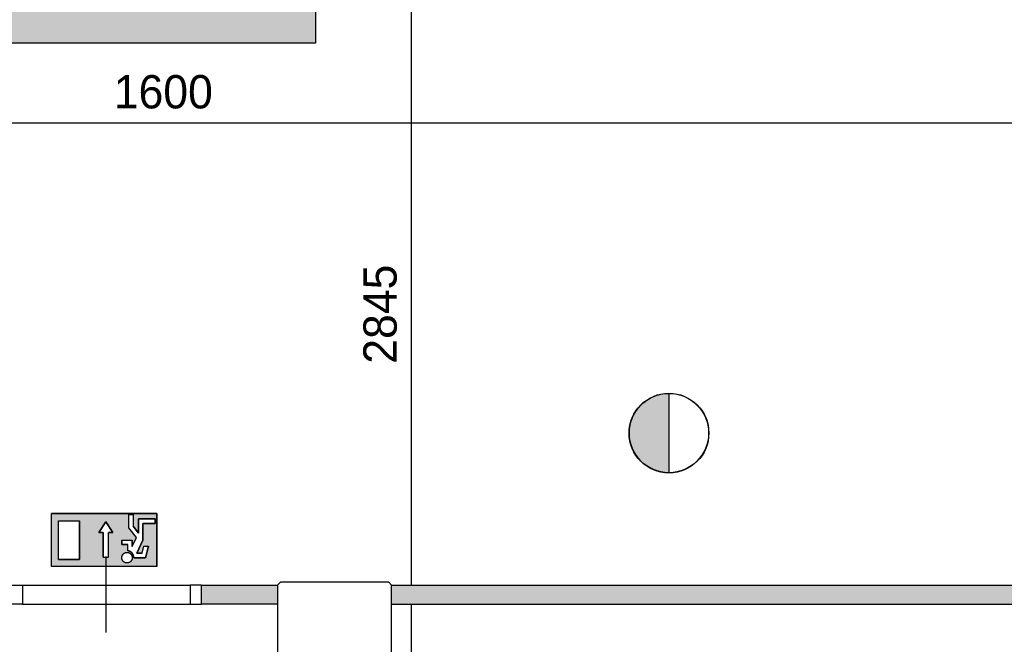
# Model space of a CAD drawing. Extents: x 319440 to 414317, y 3650 to 109188.
# Tile 36 of 46: x 363415 to 368591, y 77693 to 80973. Entities that reach past the tile are written whole.
import ezdxf

# ---------------------------------------------------------------- set-up
doc = ezdxf.new("R2010")
doc.units = 0
doc.header["$MEASUREMENT"] = 0
doc.header["$PDMODE"] = 35
doc.header["$PDSIZE"] = -0.5
doc.linetypes.add('DASHED', pattern=[0.75, 0.5, -0.25])
doc.layers.get('0').update_dxf_attribs({"linetype": 'CONTINUOUS'})
doc.layers.get('DEFPOINTS').update_dxf_attribs({"linetype": 'CONTINUOUS'})
for name, color, linetype in [('AA$1A---_ARCEER', 252, 'CONTINUOUS'), ('AL22----_BINNENWAND', 252, 'CONTINUOUS'), ('AL32----_BINNENKOZIJN', 252, 'CONTINUOUS'), ('AM$1A---_MAATVOERING', 252, 'CONTINUOUS'), ('Betonpalen', 252, 'CONTINUOUS'), ('Brandweer', 252, 'CONTINUOUS'), ('brandweer NIEUW', 252, 'CONTINUOUS'), ('LAYER100', 252, 'DASHED')]:
    doc.layers.add(name, color=color, linetype=linetype)
doc.styles.add('B-01', font='b-gbp')
doc.dimstyles.new('BBA_STAND', dxfattribs={"dimtxt": 175, "dimasz": 1, "dimexe": 1, "dimexo": 0.001, "dimgap": 75, "dimtad": 1, "dimdec": 0, "dimzin": 0, "dimdsep": 46, "dimtxsty": 'B-01', "dimblk": 'NONE', "dimblk1": 'NONE', "dimblk2": 'PIJL1', "dimcen": 1, "dimse1": 1, "dimse2": 1, "dimclrd": 256, "dimclre": 1, "dimclrt": 256, "dimadec": 0, "dimazin": 0, "dimtfac": 1, "dimtdec": 0, "dimtmove": 0, "dimatfit": 0, "dimldrblk": 'PIJL1', "dimfxl": 1, "dimtolj": 1, "dimtzin": 0, "dimarcsym": 0})

# ---------------------------------------------------------------- blocks, each defined once
blk = doc.blocks.new('*D63')
at = {"layer": 'AM$1A---_MAATVOERING', "lineweight": -2, "transparency": 16777216}
blk.add_line((363370.1, 80431), (364970.4, 80431), dxfattribs=at)
at = {"layer": 'DEFPOINTS', "color": 0, "transparency": 16777216}
for p in [(363370.1, 80849), (364970.4, 80849), (364970.4, 80431)]:
    blk.add_point(p, dxfattribs=at)
at = {"layer": 'AM$1A---_MAATVOERING', "transparency": 16777216, "insert": (364170.3, 80593.5), "char_height": 175, "attachment_point": 5, "style": 'B-01'}
blk.add_mtext('\\A1;1600', dxfattribs=at)
blk = doc.blocks.new('_None')
blk = doc.blocks.new('PIJL1')
at = {"color": 1, "linetype": 'ByBlock'}
blk.add_line((0, 82.6), (0, -82.6), dxfattribs=at)
blk.add_solid([(-100, 16.7), (-100, -16.7), (0, 0)], dxfattribs=at)
blk = doc.blocks.new('*D64')
at = {"layer": 'AM$1A---_MAATVOERING', "lineweight": -2, "transparency": 16777216}
blk.add_line((364970.4, 80431), (373120.4, 80431), dxfattribs=at)
at = {"layer": 'DEFPOINTS', "color": 0, "transparency": 16777216}
for p in [(364970.4, 80849), (373120.4, 80431), (373120.4, 80431)]:
    blk.add_point(p, dxfattribs=at)
at = {"layer": 'AM$1A---_MAATVOERING', "transparency": 16777216, "insert": (369045.4, 80593.5), "char_height": 175, "attachment_point": 5, "style": 'B-01'}
blk.add_mtext('\\A1;8150', dxfattribs=at)
blk = doc.blocks.new('*D65')
at = {"layer": 'AM$1A---_MAATVOERING', "lineweight": -2, "transparency": 16777216}
blk.add_line((365473, 82919), (365473, 80849), dxfattribs=at)
at = {"layer": 'DEFPOINTS', "color": 0, "transparency": 16777216}
for p in [(364970.4, 82919), (364970.4, 80849), (365473, 80849)]:
    blk.add_point(p, dxfattribs=at)
at = {"layer": 'AM$1A---_MAATVOERING', "transparency": 16777216, "insert": (365310.5, 81884), "char_height": 175, "attachment_point": 5, "rotation": 90, "style": 'B-01'}
blk.add_mtext('\\A1;2070', dxfattribs=at)
blk = doc.blocks.new('*D66')
at = {"layer": 'AM$1A---_MAATVOERING', "lineweight": -2, "transparency": 16777216}
blk.add_line((365473, 80849), (365473, 78004), dxfattribs=at)
at = {"layer": 'DEFPOINTS', "color": 0, "transparency": 16777216}
for p in [(364970.4, 80849), (365473, 78004), (365494, 78004)]:
    blk.add_point(p, dxfattribs=at)
at = {"layer": 'AM$1A---_MAATVOERING', "transparency": 16777216, "insert": (365310.5, 79426.5), "char_height": 175, "attachment_point": 5, "rotation": 90, "style": 'B-01'}
blk.add_mtext('\\A1;2845', dxfattribs=at)
blk = doc.blocks.new('*D69')
at = {"layer": 'AM$1A---_MAATVOERING', "lineweight": -2, "transparency": 16777216}
blk.add_line((365473, 77904), (365473, 75919), dxfattribs=at)
at = {"layer": 'DEFPOINTS', "color": 0, "transparency": 16777216}
for p in [(365370.4, 77904), (365340.4, 75919), (365473, 75919)]:
    blk.add_point(p, dxfattribs=at)
at = {"layer": 'AM$1A---_MAATVOERING', "transparency": 16777216, "insert": (365310.5, 76911.5), "char_height": 175, "attachment_point": 5, "rotation": 90, "style": 'B-01'}
blk.add_mtext('\\A1;1985', dxfattribs=at)

msp = doc.modelspace()

# ---------------------------------------------------------------- hatches: boundary and pattern name
at = {"layer": 'AA$1A---_ARCEER'}
for points in [[(364970.4, 80849), (364970.4, 81719), (364770.4, 81719), (364770.4, 81059), (359370.4, 81059), (359370.4, 88599), (361370.4, 88599), (361370.4, 88809), (359160.4, 88809), (359160.4, 80849), (359260.4, 80849)], [(364770.4, 77904), (364770.4, 78004), (364370.4, 78004), (364370.4, 77904)], [(373120.4, 77904), (373120.4, 78004), (365370.4, 78004), (365370.4, 77904)]]:
    msp.add_hatch(color=256, dxfattribs=at).paths.add_polyline_path(points)
at = {"layer": 'Brandweer'}
h = msp.add_hatch(color=256, dxfattribs=at)
h.paths.add_polyline_path([(364136.9, 78101.4), (364136.9, 78378.9), (363582, 78378.9), (363582, 78101.4)])
h.paths.add_polyline_path([(363853.9, 78280), (363830.8, 78280), (363867.8, 78335.5), (363904.8, 78280), (363881.7, 78280), (363881.7, 78150.6), (363853.9, 78150.6)], flags=16)
h.paths.add_polyline_path([(363730, 78138.4), (363619, 78138.4), (363619, 78341.9), (363730, 78341.9)], flags=16)
h.paths.add_polyline_path([(363951.9, 78217), (363951.9, 78240.2), (364007.4, 78240.2), (364007.4, 78206.6), (364028.8, 78253.6), (363988.9, 78304.9), (363988.9, 78374.3), (364012, 78374.3), (364012, 78312.8), (364039.8, 78277.2), (364039.8, 78351.1), (364127.6, 78351.1), (364127.6, 78328), (364062.9, 78328), (364062.9, 78239.2), (364031.8, 78170.8), (364058.7, 78170.8), (364068, 78207.8), (364091.8, 78207.8), (364076.8, 78147.7), (364015.8, 78147.7), (364015.2, 78154.2), (364015.1, 78154.5), (364011.8, 78164.1), (364011.6, 78164.5), (364008.3, 78169.7), (364007.9, 78170.1), (364004.8, 78173.6), (364004.5, 78173.9), (363998.8, 78178.3), (363998.2, 78178.6), (363995.3, 78180.1), (363986.2, 78183.2), (363985.9, 78183.3), (363985.5, 78183.3), (363985.1, 78183.4), (363984.7, 78183.4), (363984.3, 78183.5), (363984.3, 78217)], flags=16)
h.paths.add_polyline_path([(364000.7, 78126.7), (363991.1, 78122.4), (363990.5, 78122.1), (363990.9, 78122.3), (363979.7, 78118), (363959.1, 78125.9), (363955.4, 78134.1), (363950.1, 78144.8), (363955.8, 78165.4), (363973.9, 78176.8), (363995, 78173.2), (364008.3, 78156), (364007.4, 78146.4), (364006.6, 78135), (363998.7, 78127.5), (363993.4, 78121.9), (363993.4, 78121.9), (363973.5, 78118.5), (363965.7, 78123.7), (363955.4, 78130.2), (363953.7, 78137.6), (363950.1, 78150.6), (363959.7, 78169.7), (363970, 78173.7), (363971.6, 78174.5), (363971.5, 78174.4), (363974.3, 78174.9), (363974.4, 78174.9), (363974.3, 78174.9), (363974.4, 78174.9), (363985.5, 78176.8), (363994.6, 78171.1), (363997.5, 78169.5), (363996.9, 78169.8), (364007.1, 78159.1), (364007.7, 78137), (364000.9, 78129.9), (363993.4, 78121.1), (363987.1, 78120.7), (363972.4, 78118.8), (363954.9, 78131.2), (363950.3, 78152), (363955.4, 78161.1), (363955.6, 78161.6), (363955.5, 78161.4), (363961.9, 78171.5), (363983.1, 78177.4), (363991.3, 78172.9), (364001.7, 78167.7), (364005.4, 78158), (364005.6, 78157.6), (364005.6, 78157.7), (364009.4, 78146.3)], flags=16)
at = {"layer": 'brandweer NIEUW'}
msp.add_hatch(color=256, dxfattribs=at).paths.add_polyline_path([(366828, 78593.8), (366828, 79010.2, 1)])

# ---------------------------------------------------------------- linework, layer by layer
at = {"layer": 'AL22----_BINNENWAND'}
for points in [[(364970.4, 81719), (364970.4, 80849)], [(364970.4, 80849), (359160.4, 80849)], [(364370.4, 77904), (364370.4, 78004)], [(364370.4, 78004), (364770.4, 78004)], [(364770.4, 78004), (364770.4, 77904)], [(364770.4, 77904), (364370.4, 77904)]]:
    msp.add_lwpolyline(points, dxfattribs=at)
at = {"layer": 'AL32----_BINNENKOZIJN'}
for points in [[(363870.5, 77754), (363870.5, 77954), (363870.5, 78154)], [(363870.5, 77754), (363870.5, 77954), (363870.5, 78154)], [(363430.4, 78004), (364310.6, 78004)], [(363430.4, 77904), (364310.6, 77904.3)]]:
    msp.add_lwpolyline(points, dxfattribs=at)
for points in [[(363370.4, 78004), (363430.4, 78004), (363430.4, 77904), (363370.4, 77904)], [(364370.4, 78004), (364310.6, 78004), (364310.6, 77904.3), (364370.4, 77904.3)]]:
    msp.add_lwpolyline(points, close=True, dxfattribs=at)
at = {"layer": 'Betonpalen'}
msp.add_lwpolyline([(364785.4, 77419), (365355.4, 77419), (365370.4, 77434), (365370.4, 78004), (365355.4, 78019), (364785.4, 78019), (364770.4, 78004), (364770.4, 77434)], close=True, dxfattribs=at)
at = {"layer": 'Brandweer'}
for p, q in [((364136.9, 78378.9, 2600), (363582, 78378.9, 2600)), ((363582, 78101.4, 2600), (363582, 78378.9, 2600)), ((363988.9, 78304.9, 2600), (363988.9, 78374.3, 2600)), ((363988.9, 78374.3, 2600), (364012, 78374.3, 2600)), ((364012, 78374.3, 2600), (364012, 78312.8, 2600)), ((364136.9, 78101.4, 2600), (364136.9, 78378.9, 2600)), ((363619, 78138.4, 2600), (363619, 78341.9, 2600)), ((363619, 78341.9, 2600), (363730, 78341.9, 2600)), ((363730, 78138.4, 2600), (363730, 78341.9, 2600)), ((363830.8, 78280, 2600), (363867.8, 78335.5, 2600)), ((363867.8, 78335.5, 2600), (363904.8, 78280, 2600)), ((364028.9, 78253.5, 2600), (363988.9, 78304.9, 2600)), ((364039.8, 78277.2, 2600), (364012, 78312.8, 2600)), ((364039.8, 78351.1, 2600), (364039.8, 78277.2, 2600)), ((364127.6, 78351.1, 2600), (364039.8, 78351.1, 2600)), ((364062.9, 78239.2, 2600), (364062.9, 78328, 2600)), ((364062.9, 78328, 2600), (364127.6, 78328, 2600)), ((364127.6, 78328, 2600), (364127.6, 78351.1, 2600)), ((363853.9, 78280, 2600), (363830.8, 78280, 2600)), ((363853.9, 78150.6, 2600), (363853.9, 78280, 2600)), ((363904.8, 78280, 2600), (363881.7, 78280, 2600)), ((363881.7, 78150.6, 2600), (363881.7, 78280, 2600)), ((364007.4, 78206.6, 2600), (364028.8, 78253.6, 2600)), ((363951.9, 78240.2, 2600), (363951.9, 78217, 2600)), ((363951.9, 78240.2, 2600), (364007.4, 78240.2, 2600)), ((363951.9, 78217, 2600), (363984.3, 78217, 2600)), ((363984.3, 78183.5, 2600), (363984.3, 78217, 2600)), ((364007.4, 78206.6, 2600), (364007.4, 78240.2, 2600)), ((364031.8, 78170.8, 2600), (364062.9, 78239.2, 2600)), ((364058.7, 78170.8, 2600), (364068, 78207.8, 2600)), ((364068, 78207.8, 2600), (364091.8, 78207.8, 2600)), ((364076.8, 78147.7, 2600), (364091.8, 78207.8, 2600)), ((364015.8, 78147.7, 2600), (364076.8, 78147.7, 2600)), ((364058.7, 78170.8, 2600), (364031.8, 78170.8, 2600)), ((364136.9, 78101.4, 2600), (363582, 78101.4, 2600)), ((363619, 78138.4, 2600), (363730, 78138.4, 2600))]:
    msp.add_line(p, q, dxfattribs=at)
at = {"layer": 'Brandweer', "elevation": 2600}
for points in [[(364136.9, 78378.9), (364136.9, 78101.4), (363582, 78101.4), (363582, 78378.9), (364136.9, 78378.9)], [(364127.6, 78351.1), (364127.6, 78328), (364062.9, 78328), (364062.9, 78239.2), (364031.8, 78170.8), (364058.7, 78170.8), (364068, 78207.8), (364091.8, 78207.8), (364076.8, 78147.7), (364015.8, 78147.7), (364015.3, 78153.5), (364014.8, 78156), (364014.1, 78158.6), (364013.1, 78161.3), (364011.5, 78164.8), (364009.8, 78167.5), (364008.5, 78169.4), (364006.6, 78171.7), (364004.8, 78173.6), (364002, 78176), (363999.3, 78178), (363996.2, 78179.8), (363993.3, 78181.1), (363989.2, 78182.5), (363986.2, 78183.2), (363984.3, 78183.9), (363984.3, 78217), (363951.9, 78217), (363951.9, 78240.2), (364007.4, 78240.2), (364007.4, 78206.6), (364028.8, 78253.6), (363988.9, 78304.9), (363988.9, 78374.3), (364012, 78374.3), (364012, 78312.8), (364039.8, 78277.2), (364039.8, 78351.1), (364127.6, 78351.1)], [(363730, 78341.9), (363730, 78138.4), (363619, 78138.4), (363619, 78341.9), (363730, 78341.9)], [(363853.9, 78150.6), (363881.7, 78150.6), (363881.7, 78280), (363904.8, 78280), (363867.8, 78335.5), (363830.8, 78280), (363853.9, 78280), (363853.9, 78150.6)], [(363960, 78128.1), (363959.1, 78129.1), (363958.2, 78130.1), (363957.4, 78131.2), (363956.6, 78132.3), (363955.9, 78133.4), (363955.2, 78134.6), (363954.6, 78135.8), (363954, 78137.1), (363953.5, 78138.3), (363953.1, 78139.6), (363952.8, 78140.9), (363952.5, 78142.3), (363952.2, 78143.6), (363952.1, 78145), (363952, 78146.3), (363951.9, 78147.7), (363952, 78149), (363952.1, 78150.4), (363952.2, 78151.8), (363952.5, 78153.1), (363952.8, 78154.4), (363953.1, 78155.7), (363953.5, 78157), (363954, 78158.3), (363954.6, 78159.5), (363955.2, 78160.8), (363955.9, 78161.9), (363956.6, 78163.1), (363957.4, 78164.2), (363958.2, 78165.3), (363959.1, 78166.3), (363960, 78167.3), (363961, 78168.2), (363962.1, 78169.1), (363963.1, 78170), (363964.3, 78170.7), (363965.4, 78171.5), (363966.6, 78172.1), (363967.8, 78172.8), (363969.1, 78173.3), (363970.3, 78173.8), (363971.6, 78174.2), (363972.9, 78174.6), (363974.3, 78174.9), (363975.6, 78175.1), (363976.9, 78175.3), (363978.3, 78175.4), (363979.7, 78175.4), (363981, 78175.4), (363982.4, 78175.3), (363983.7, 78175.1), (363985.1, 78174.9), (363986.4, 78174.6), (363987.7, 78174.2), (363989, 78173.8), (363990.3, 78173.3), (363991.5, 78172.8), (363992.7, 78172.1), (363993.9, 78171.5), (363995.1, 78170.7), (363996.2, 78170), (363997.3, 78169.1), (363998.3, 78168.2), (363999.3, 78167.3), (364000.2, 78166.3), (364001.1, 78165.3), (364001.9, 78164.2), (364002.7, 78163.1), (364003.5, 78161.9), (364004.1, 78160.8), (364004.7, 78159.5), (364005.3, 78158.3), (364005.8, 78157), (364006.2, 78155.7), (364006.6, 78154.4), (364006.9, 78153.1), (364007.1, 78151.8), (364007.3, 78150.4), (364007.4, 78149), (364007.4, 78147.7), (364007.4, 78146.3), (364007.3, 78145), (364007.1, 78143.6), (364006.9, 78142.3), (364006.6, 78140.9), (364006.2, 78139.6), (364005.8, 78138.3), (364005.3, 78137.1), (364004.7, 78135.8), (364004.1, 78134.6), (364003.5, 78133.4), (364002.7, 78132.3), (364001.9, 78131.2), (364001.1, 78130.1), (364000.2, 78129.1), (363999.3, 78128.1), (363998.3, 78127.1), (363997.3, 78126.2), (363996.2, 78125.4), (363995.1, 78124.6), (363993.9, 78123.9), (363992.7, 78123.2), (363991.5, 78122.6), (363990.3, 78122), (363989, 78121.6), (363987.7, 78121.1), (363986.4, 78120.8), (363985.1, 78120.5), (363983.7, 78120.2), (363982.4, 78120.1), (363981, 78120), (363979.7, 78119.9), (363978.3, 78120), (363976.9, 78120.1), (363975.6, 78120.2), (363974.3, 78120.5), (363972.9, 78120.8), (363971.6, 78121.1), (363970.3, 78121.6), (363969, 78122), (363967.8, 78122.6), (363966.6, 78123.2), (363965.4, 78123.9), (363964.3, 78124.6), (363963.1, 78125.4), (363962.1, 78126.2), (363961, 78127.1), (363960, 78128.1)], [(364007.1, 78143.6), (364006, 78139), (364003.7, 78133.8), (364001, 78129.9), (363998.6, 78127.4), (363994.9, 78124.5), (363991, 78122.4), (363985.3, 78120.5), (363978, 78120), (363971.8, 78121.1), (363967.7, 78122.7), (363965.6, 78123.8), (363963, 78125.5), (363960.8, 78127.3), (363957.7, 78130.7), (363955.4, 78134.3), (363953.5, 78138.6), (363952.1, 78144.3), (363951.9, 78148.5), (363952.3, 78152.1), (363953.8, 78157.7), (363955.4, 78161.2), (363958.4, 78165.5), (363962.8, 78169.7), (363965.6, 78171.6), (363970, 78173.7), (363974.4, 78174.9), (363981.1, 78175.4), (363987.1, 78174.4), (363991.4, 78172.8), (363994.7, 78171), (363997.8, 78168.6), (364001.2, 78165.2), (364003.8, 78161.3), (364005.4, 78158), (364006.7, 78153.8), (364007.2, 78151), (364007.4, 78146.4), (364007.1, 78143.6)], [(364015.8, 78147.7), (364015.8, 78148.1), (364015.8, 78148.5), (364015.8, 78148.9), (364015.7, 78149.3), (364015.7, 78149.7), (364015.7, 78150.1), (364015.7, 78150.5), (364015.6, 78150.9), (364015.6, 78151.3), (364015.6, 78151.7), (364015.5, 78152.1), (364015.5, 78152.5), (364015.4, 78153), (364015.3, 78153.4), (364015.3, 78153.8), (364015.2, 78154.2), (364015.1, 78154.6), (364015, 78155), (364015, 78155.4), (364014.9, 78155.7), (364014.8, 78156.1), (364014.7, 78156.5), (364014.6, 78156.9), (364014.5, 78157.3), (364014.4, 78157.7), (364014.2, 78158.1), (364014.1, 78158.5), (364014, 78158.9), (364013.9, 78159.3), (364013.7, 78159.7), (364013.6, 78160), (364013.5, 78160.4), (364013.3, 78160.8), (364013.2, 78161.2), (364013, 78161.6), (364012.8, 78161.9), (364012.7, 78162.3), (364012.5, 78162.7), (364012.4, 78163), (364012.2, 78163.4), (364012, 78163.8), (364011.8, 78164.1), (364011.6, 78164.5), (364011.4, 78164.9), (364011.2, 78165.2), (364011, 78165.6), (364010.8, 78165.9), (364010.6, 78166.3), (364010.4, 78166.6), (364010.2, 78167), (364010, 78167.3), (364009.8, 78167.7), (364009.5, 78168), (364009.3, 78168.3), (364009.1, 78168.7), (364008.8, 78169), (364008.6, 78169.3), (364008.3, 78169.6), (364008.1, 78170), (364007.8, 78170.3), (364007.6, 78170.6), (364007.3, 78170.9), (364007.1, 78171.2), (364006.8, 78171.5), (364006.5, 78171.8), (364006.2, 78172.1), (364006, 78172.4), (364005.7, 78172.7), (364005.4, 78173), (364005.1, 78173.3), (364004.8, 78173.6), (364004.5, 78173.9), (364004.2, 78174.2), (364003.9, 78174.4), (364003.6, 78174.7), (364003.3, 78175), (364003, 78175.2), (364002.7, 78175.5), (364002.4, 78175.8), (364002.1, 78176), (364001.8, 78176.3), (364001.4, 78176.5), (364001.1, 78176.7), (364000.8, 78177), (364000.4, 78177.2), (364000.1, 78177.5), (363999.8, 78177.7), (363999.4, 78177.9), (363999.1, 78178.1), (363998.7, 78178.3), (363998.4, 78178.6), (363998, 78178.8), (363997.7, 78179), (363997.3, 78179.2), (363997, 78179.4), (363996.6, 78179.6), (363996.3, 78179.8), (363995.9, 78179.9), (363995.5, 78180.1), (363995.2, 78180.3), (363994.8, 78180.5), (363994.4, 78180.6), (363994.1, 78180.8), (363993.7, 78181), (363993.3, 78181.1), (363992.9, 78181.3), (363992.6, 78181.4), (363992.2, 78181.6), (363991.8, 78181.7), (363991.4, 78181.8), (363991, 78182), (363990.6, 78182.1), (363990.2, 78182.2), (363989.9, 78182.3), (363989.5, 78182.4), (363989.1, 78182.5), (363988.7, 78182.7), (363988.3, 78182.8), (363987.9, 78182.8), (363987.5, 78182.9), (363987.1, 78183), (363986.7, 78183.1), (363986.3, 78183.2), (363985.9, 78183.3), (363985.5, 78183.3), (363985.1, 78183.4), (363984.7, 78183.4), (363984.3, 78183.5)]]:
    msp.add_lwpolyline(points, dxfattribs=at)
msp.add_lwpolyline([(364015.8, 78147.7), (364015.2, 78154.4), (364011.7, 78164.3), (364008.2, 78169.8), (364004.7, 78173.7), (363998.6, 78178.5), (363992.2, 78181.6), (363987.3, 78183), (363984.3, 78183.9), (363984.3, 78217), (363951.9, 78217), (363951.9, 78240.2), (364007.4, 78240.2), (364007.4, 78206.6), (364028.8, 78253.6), (363988.9, 78304.9), (363988.9, 78374.3), (364012, 78374.3), (364012, 78312.8), (364039.8, 78277.2), (364039.8, 78351.1), (364127.6, 78351.1), (364127.6, 78328), (364062.9, 78328), (364062.9, 78239.2), (364031.8, 78170.8), (364058.7, 78170.8), (364068, 78207.8), (364091.8, 78207.8), (364076.8, 78147.7)], close=True, dxfattribs=at)
at = {"layer": 'brandweer NIEUW'}
msp.add_line((366828, 79011.5), (366828, 78592.5), dxfattribs=at)
for radius in [209.5, 208.2]:
    msp.add_circle((366828, 78802), radius, dxfattribs=at)
at = {"layer": 'LAYER100'}
for points in [[(365370.4, 78004), (373120.4, 78004)], [(365370.4, 77904), (373120.4, 77904)]]:
    msp.add_lwpolyline(points, dxfattribs=at)

# ---------------------------------------------------------------- dimensions: what is measured, and where the dimension line sits
at = {"layer": 'AM$1A---_MAATVOERING'}
for base, p1, p2, picture, middle in [((365473, 80849), (364970.4, 82919), (364970.4, 80849), '*D65', (365310.5, 81884)), ((365473, 75919), (365370.4, 77904), (365340.4, 75919), '*D69', (365310.5, 76911.5))]:
    dim = msp.add_linear_dim(base=base, p1=p1, p2=p2, angle=270, dimstyle='BBA_STAND', dxfattribs=at)
    dim.commit()
    dim.dimension.update_dxf_attribs({"geometry": picture, "text_midpoint": middle})
dim = msp.add_linear_dim(base=(364970.4, 80431), p1=(363370.1, 80849), p2=(364970.4, 80849), dimstyle='BBA_STAND', dxfattribs=at)
dim.commit()
dim.dimension.update_dxf_attribs({"geometry": '*D63', "text_midpoint": (364170.3, 80593.5)})
dim = msp.add_linear_dim(base=(373120.4, 80431), p1=(364970.4, 80849), p2=(373120.4, 80431), dimstyle='BBA_STAND', override={"dimtmove": 1}, dxfattribs=at)
dim.commit()
dim.dimension.update_dxf_attribs({"geometry": '*D64', "text_midpoint": (369045.4, 80593.5)})
dim = msp.add_linear_dim(base=(365473, 78004), p1=(364970.4, 80849), p2=(365494, 78004), angle=270, dimstyle='BBA_STAND', override={"dimtmove": 1}, dxfattribs=at)
dim.commit()
dim.dimension.update_dxf_attribs({"geometry": '*D66', "text_midpoint": (365310.5, 79426.5)})

doc.saveas('drawing.dxf')
